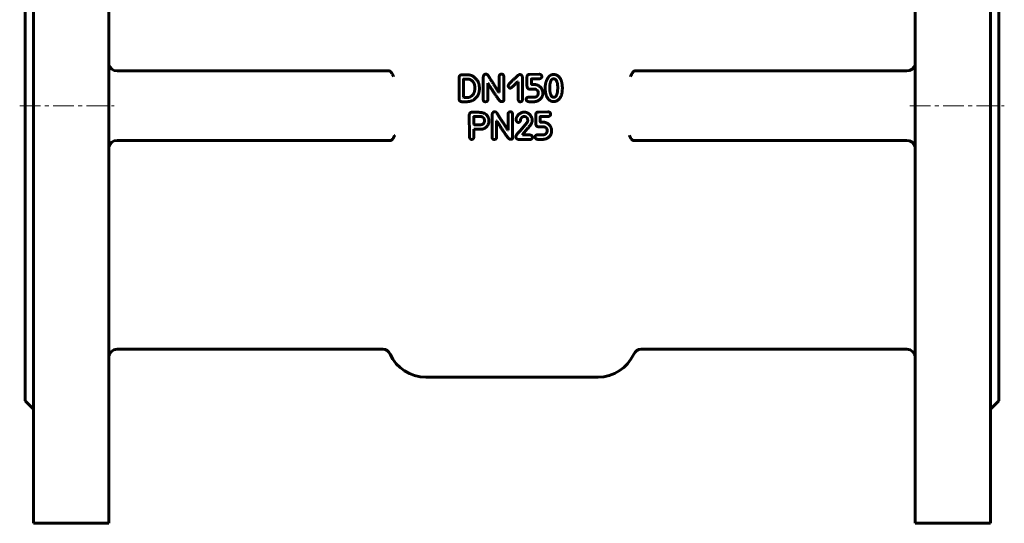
# Model space of a CAD drawing. Header units: millimetres. Extents: x -174 to 180, y -349 to 357.
# Tile 1 of 4: x -174 to 180, y -349 to -168. Entities that reach past the tile are written whole.
import ezdxf

# ---------------------------------------------------------------- set-up
doc = ezdxf.new("R2010")
doc.units = ezdxf.units.MM
doc.linetypes.add('K5LT_AXLED', pattern=[12, 7.5, -1.5, 1.5, -1.5])
doc.linetypes.add('K5LT_BASIC', pattern=[0])
doc.layers.add('Системный слой (1)', color=7, linetype='Continuous', true_color=0x6c6c6c)

# ---------------------------------------------------------------- blocks, each defined once
blk = doc.blocks.new('U5')
at = {"layer": 'Системный слой (1)', "color": 143, "linetype": 'K5LT_BASIC', "lineweight": 60, "true_color": 0x33acca}
for p, q in [((-142.06, -49.38), (-142.06, -199.38)), ((-142.06, -199.38), (-142.06, -349.38))]:
    blk.add_line(p, q, dxfattribs=at)
blk = doc.blocks.new('U8')
at = {"layer": 'Системный слой (1)', "color": 143, "linetype": 'K5LT_BASIC', "lineweight": 60, "true_color": 0x33acca}
for p, q in [((-172.06, -93.38), (-172.06, -199.38)), ((-172.06, -199.38), (-172.06, -305.38))]:
    blk.add_line(p, q, dxfattribs=at)
blk = doc.blocks.new('U20')
at = {"layer": 'Системный слой (1)', "color": 143, "linetype": 'K5LT_BASIC', "lineweight": 60, "true_color": 0x33acca}
for p, q in [((-169.06, -49.38), (-169.06, -199.38)), ((-169.06, -199.38), (-169.06, -349.38))]:
    blk.add_line(p, q, dxfattribs=at)
blk = doc.blocks.new('U27')
at = {"layer": 'Системный слой (1)', "color": 143, "linetype": 'K5LT_BASIC', "lineweight": 60, "true_color": 0x33acca}
for p, q in [((177.94, -93.38), (177.94, -199.38)), ((177.94, -199.38), (177.94, -305.38))]:
    blk.add_line(p, q, dxfattribs=at)
blk = doc.blocks.new('U34')
at = {"layer": 'Системный слой (1)', "color": 143, "linetype": 'K5LT_BASIC', "lineweight": 60, "true_color": 0x33acca}
for p, q in [((174.94, -49.38), (174.94, -199.38)), ((174.94, -199.38), (174.94, -349.38))]:
    blk.add_line(p, q, dxfattribs=at)
blk = doc.blocks.new('U36')
at = {"layer": 'Системный слой (1)', "color": 143, "linetype": 'K5LT_BASIC', "lineweight": 60, "true_color": 0x33acca}
for p, q in [((147.94, -49.38), (147.94, -199.38)), ((147.94, -199.38), (147.94, -349.38))]:
    blk.add_line(p, q, dxfattribs=at)

msp = doc.modelspace()

# ---------------------------------------------------------------- linework, layer by layer
at = {"layer": 'Системный слой (1)', "color": 143, "linetype": 'K5LT_BASIC', "lineweight": 60, "true_color": 0x33acca}
for p, q in [((-139.06, -186.88), (-41.29, -186.88)), ((-41.29, -186.88), (-41.13, -186.88)), ((47.17, -186.88), (47.02, -186.88)), ((144.94, -186.88), (47.17, -186.88)), ((-16.07, -189.21), (-16.07, -197.12)), ((-15.08, -188.3), (-15.32, -188.31)), ((-12.8, -188.3), (-15.08, -188.3)), ((-14.47, -189.89), (-14.49, -196.36)), ((-12.91, -189.82), (-14.4, -189.82)), ((-7.37, -188.96), (-7.37, -197.23)), ((-1.66, -189), (-1.66, -194.62)), ((-0.03, -197.46), (-0.03, -188.96)), ((4.98, -190.78), (5.13, -190.78)), ((5.13, -190.78), (5.13, -196.97)), ((6.74, -197.04), (6.74, -189.28)), ((8.33, -189.06), (8.33, -192.14)), ((12.71, -188.07), (9.25, -188.11)), ((9.94, -191.48), (9.94, -189.79)), ((10.02, -189.72), (12.63, -189.72)), ((-10.44, -193.24), (-10.44, -192.78)), ((-5.77, -191.32), (-5.7, -191.32)), ((-5.77, -197.23), (-5.77, -191.32)), ((-1.66, -194.62), (-1.74, -194.62)), ((2.28, -193.04), (2.39, -193.04)), ((11.25, -191.79), (10.21, -191.79)), ((12.4, -194.6), (12.4, -195.13)), ((14.02, -194.98), (14.02, -194.63)), ((16.53, -192.41), (16.5, -193.19)), ((21.05, -193), (21.05, -192.97)), ((-15.2, -197.92), (-13.1, -197.92)), ((-14.49, -196.36), (-14.42, -196.4)), ((-14.42, -196.4), (-12.91, -196.4)), ((-0.9, -197.9), (-0.64, -197.9)), ((11.02, -196.29), (8.87, -196.29)), ((8.98, -197.92), (11.09, -197.92)), ((17.83, -196.3), (18.16, -196.3)), ((-9.5, -201.73), (-11.55, -201.73)), ((15.88, -201.6), (12.43, -201.64)), ((-12.42, -202.62), (-12.39, -210.03)), ((-7.98, -203.3), (-10.72, -203.3)), ((-4.19, -202.49), (-4.19, -210.77)), ((-2.6, -210.77), (-2.6, -204.85)), ((-2.6, -204.85), (-2.52, -204.85)), ((1.51, -202.53), (1.51, -208.16)), ((3.15, -210.99), (3.15, -202.49)), ((7.31, -203.26), (7.57, -203.26)), ((8.6, -204.69), (8.6, -204.78)), ((10.22, -204.58), (10.15, -203.97)), ((11.5, -202.6), (11.5, -205.67)), ((13.12, -205.02), (13.12, -203.32)), ((13.19, -203.25), (15.81, -203.25)), ((-10.75, -206.16), (-10.67, -206.23)), ((-10.75, -210.53), (-10.75, -207.8)), ((-10.75, -207.8), (-7.56, -207.8)), ((-10.67, -206.23), (-8.59, -206.23)), ((1.51, -208.16), (1.44, -208.16)), ((8.37, -205.38), (5.87, -208.37)), ((6.75, -209.77), (8.56, -207.54)), ((14.43, -205.32), (13.38, -205.32)), ((15.58, -208.13), (15.58, -208.66)), ((17.19, -208.51), (17.19, -208.17)), ((-40.86, -211.88), (-139.06, -211.88)), ((-40.76, -211.88), (-40.86, -211.88)), ((2.28, -211.44), (2.54, -211.44)), ((4.28, -210.53), (4.28, -210.6)), ((5.38, -211.49), (9.32, -211.49)), ((6.75, -209.86), (6.75, -209.77)), ((9.32, -209.86), (6.75, -209.86)), ((10.3, -210.79), (10.3, -210.68)), ((14.19, -209.82), (12.04, -209.82)), ((12.16, -211.45), (14.27, -211.45)), ((46.65, -211.88), (46.75, -211.88)), ((46.75, -211.88), (144.94, -211.88)), ((-43.55, -286.88), (-139.06, -286.88)), ((144.94, -286.88), (49.44, -286.88)), ((-28.06, -296.88), (33.94, -296.88)), ((-172.06, -305.38), (-169.06, -308.38)), ((177.94, -305.38), (174.94, -308.38)), ((-169.06, -349.38), (-142.06, -349.38)), ((174.94, -349.38), (147.94, -349.38))]:
    msp.add_line(p, q, dxfattribs=at)
at = {"layer": 'Системный слой (1)', "color": 30, "linetype": 'K5LT_AXLED', "lineweight": 18, "true_color": 0xff8000}
for p, q in [((-174.06, -199.38), (-140.06, -199.38)), ((145.94, -199.38), (179.94, -199.38))]:
    msp.add_line(p, q, dxfattribs=at)
at = {"layer": 'Системный слой (1)', "color": 143, "linetype": 'K5LT_BASIC', "lineweight": 60, "true_color": 0x33acca}
for centre, radius, start, end in [((-139.06, -183.88), 3, 195.169, 270), ((-41.13, -187.2), 0.318, 86.6446, 90.0388), ((47.02, -187.2), 0.318, 89.9612, 93.3554), ((144.94, -183.88), 3, 270, 344.831), ((-139.06, -214.88), 3, 90, 164.831), ((144.94, -214.88), 3, 15.169, 90), ((-139.06, -289.88), 3, 90, 180), ((-43.55, -289.88), 3, 24.3157, 90), ((-28.06, -282.88), 14, 204.3157, 270), ((33.94, -282.88), 14, 270, 335.6843), ((49.44, -289.88), 3, 90, 155.6843), ((144.94, -289.88), 3, 0, 90)]:
    msp.add_arc(centre, radius, start, end, dxfattribs=at)
for points, degree in [([(-142.06, -183.93), (-142.06, -184.17), (-142.02, -184.42), (-141.95, -184.67)], 3), ([(147.94, -183.93), (147.94, -184.17), (147.91, -184.42), (147.84, -184.67)], 3), ([(-15.32, -188.31), (-15.95, -188.34), (-16.07, -189.21)], 2), ([(-14.4, -189.82), (-14.47, -189.83), (-14.47, -189.89)], 2), ([(-12.34, -189.89), (-12.7, -189.82), (-12.91, -189.82)], 2), ([(-9.26, -190.77), (-10.69, -188.3), (-12.8, -188.3)], 2), ([(-10.44, -192.78), (-10.44, -190.65), (-12.34, -189.89)], 2), ([(-8.77, -193.24), (-8.77, -191.74), (-9.26, -190.77)], 2), ([(-6.46, -188.01), (-7.2, -188.01), (-7.37, -188.96)], 2), ([(-5.12, -189.38), (-5.77, -188.01), (-6.46, -188.01)], 2), ([(-1.74, -194.62), (-3.57, -191.72), (-5.12, -189.38)], 2), ([(-0.75, -188.04), (-1.66, -188.04), (-1.66, -189)], 2), ([(-0.03, -188.96), (-0.03, -188.04), (-0.75, -188.04)], 2), ([(3.86, -189.69), (1.57, -191.68), (1.57, -192.25)], 2), ([(2.39, -193.04), (2.74, -193.03), (4.98, -190.78)], 2), ([(5.73, -188.16), (5.28, -188.16), (3.86, -189.69)], 2), ([(6.74, -189.28), (6.55, -188.16), (5.73, -188.16)], 2), ([(9.25, -188.11), (8.33, -188.11), (8.33, -189.06)], 2), ([(9.94, -189.79), (9.94, -189.73), (10.02, -189.72)], 2), ([(12.63, -189.72), (13.67, -189.61), (13.67, -188.91)], 2), ([(13.63, -188.87), (13.63, -188.07), (12.71, -188.07)], 2), ([(13.67, -188.91), (13.67, -188.87), (13.63, -188.87)], 2), ([(15.53, -189.98), (14.91, -191.19), (14.87, -192.89)], 2), ([(16.87, -188.38), (16.15, -188.76), (15.53, -189.98)], 2), ([(17.9, -189.71), (16.74, -189.71), (16.53, -192.41)], 2), ([(17.87, -188.12), (17.24, -188.23), (16.87, -188.38)], 2), ([(20.68, -190.34), (19.68, -188.12), (17.87, -188.12)], 2), ([(19.38, -192.97), (19.38, -189.71), (17.9, -189.71)], 2), ([(21.05, -192.97), (21.05, -191.76), (20.68, -190.34)], 2), ([(-11.43, -197.61), (-8.77, -196.21), (-8.77, -193.24)], 2), ([(-10.82, -194.99), (-10.44, -194.29), (-10.44, -193.24)], 2), ([(-5.7, -191.32), (-4.77, -192.88), (-2.54, -196.18)], 2), ([(1.57, -192.25), (1.76, -193.04), (2.28, -193.04)], 2), ([(8.33, -192.14), (8.33, -193.41), (9.33, -193.41)], 2), ([(9.33, -193.41), (11.59, -193.41), (11.59, -193.52)], 2), ([(10.21, -191.79), (9.94, -191.79), (9.94, -191.48)], 2), ([(13.55, -193.17), (12.44, -191.79), (11.25, -191.79)], 2), ([(11.59, -193.52), (12.4, -194.01), (12.4, -194.6)], 2), ([(14.02, -194.63), (14.02, -194.1), (13.55, -193.17)], 2), ([(14.87, -192.89), (14.87, -194.32), (15.27, -195.7)], 2), ([(16.5, -193.19), (16.65, -196.3), (17.83, -196.3)], 2), ([(18.16, -196.3), (18.96, -196.3), (19.31, -194.26)], 2), ([(18.68, -197.77), (21.05, -196.97), (21.05, -193)], 2), ([(19.31, -194.26), (19.38, -193.35), (19.38, -192.97)], 2), ([(-16.07, -197.12), (-16.04, -197.82), (-15.2, -197.92)], 2), ([(-13.1, -197.92), (-12.5, -197.92), (-11.43, -197.61)], 2), ([(-12.91, -196.4), (-11.74, -196.4), (-10.82, -194.99)], 2), ([(-7.37, -197.23), (-7.37, -197.93), (-6.61, -197.93)], 2), ([(-6.61, -197.93), (-5.77, -197.93), (-5.77, -197.23)], 2), ([(-2.54, -196.18), (-1.43, -197.9), (-0.9, -197.9)], 2), ([(-0.64, -197.9), (-0.03, -197.9), (-0.03, -197.46)], 2), ([(5.13, -196.97), (5.25, -197.98), (5.92, -197.95)], 2), ([(5.92, -197.95), (6.66, -197.95), (6.74, -197.04)], 2), ([(8.87, -196.29), (8.06, -196.43), (8.06, -197.01)], 2), ([(8.06, -197.01), (8.06, -197.84), (8.98, -197.92)], 2), ([(12.4, -195.13), (12.02, -196.29), (11.02, -196.29)], 2), ([(11.09, -197.92), (11.4, -197.92), (12.28, -197.63)], 2), ([(12.28, -197.63), (14.02, -196.56), (14.02, -194.98)], 2), ([(15.27, -195.7), (16.16, -197.88), (17.87, -197.88)], 2), ([(17.87, -197.88), (18.35, -197.88), (18.68, -197.77)], 2), ([(-11.55, -201.73), (-12.23, -201.73), (-12.42, -202.62)], 2), ([(-6.1, -202.78), (-6.94, -201.71), (-9.5, -201.73)], 2), ([(-3.28, -201.54), (-4.03, -201.54), (-4.19, -202.49)], 2), ([(-1.94, -202.91), (-2.6, -201.54), (-3.28, -201.54)], 2), ([(2.42, -201.58), (1.51, -201.58), (1.51, -202.53)], 2), ([(3.15, -202.49), (3.15, -201.58), (2.42, -201.58)], 2), ([(7.31, -201.67), (6.91, -201.67), (6.33, -201.86)], 2), ([(10.15, -203.97), (9.29, -201.67), (7.31, -201.67)], 2), ([(12.43, -201.64), (11.5, -201.64), (11.5, -202.6)], 2), ([(16.81, -202.41), (16.81, -201.6), (15.88, -201.6)], 2), ([(-10.72, -203.3), (-10.79, -203.32), (-10.79, -203.39)], 2), ([(-10.79, -203.39), (-10.75, -205.67), (-10.75, -206.16)], 2), ([(-8.59, -206.23), (-6.95, -206.23), (-6.95, -204.67)], 2), ([(-6.95, -204.67), (-6.95, -203.76), (-7.98, -203.3)], 2), ([(-7.56, -207.8), (-5.35, -206.84), (-5.35, -204.86)], 2), ([(-5.35, -204.86), (-5.27, -203.84), (-6.1, -202.78)], 2), ([(-2.52, -204.85), (-1.6, -206.41), (0.64, -209.71)], 2), ([(1.44, -208.16), (-0.4, -205.26), (-1.94, -202.91)], 2), ([(6.33, -201.86), (4.43, -202.81), (4.43, -204.47)], 2), ([(4.43, -204.47), (4.57, -205.38), (5.27, -205.38)], 2), ([(5.45, -205.34), (6.02, -205.14), (6.02, -204.32)], 2), ([(6.02, -204.32), (6.38, -203.26), (7.31, -203.26)], 2), ([(7.57, -203.26), (8.6, -203.49), (8.6, -204.69)], 2), ([(8.6, -204.78), (8.6, -205.03), (8.37, -205.38)], 2), ([(8.56, -207.54), (10.22, -205.88), (10.22, -204.58)], 2), ([(13.12, -203.32), (13.12, -203.26), (13.19, -203.25)], 2), ([(13.38, -205.32), (13.12, -205.32), (13.12, -205.02)], 2), ([(15.81, -203.25), (16.84, -203.15), (16.84, -202.44)], 2), ([(16.84, -202.44), (16.84, -202.41), (16.81, -202.41)], 2), ([(5.87, -208.37), (4.28, -210.03), (4.28, -210.53)], 2), ([(5.27, -205.38), (5.33, -205.34), (5.45, -205.34)], 2), ([(11.5, -205.67), (11.5, -206.94), (12.5, -206.94)], 2), ([(12.5, -206.94), (14.77, -206.95), (14.77, -207.06)], 2), ([(15.58, -208.66), (15.19, -209.82), (14.19, -209.82)], 2), ([(16.73, -206.71), (15.62, -205.32), (14.43, -205.32)], 2), ([(14.77, -207.06), (15.58, -207.54), (15.58, -208.13)], 2), ([(15.46, -211.16), (17.19, -210.1), (17.19, -208.51)], 2), ([(17.19, -208.17), (17.19, -207.63), (16.73, -206.71)], 2), ([(-12.39, -210.03), (-12.39, -211.48), (-11.55, -211.48)], 2), ([(-11.55, -211.48), (-10.84, -211.48), (-10.75, -210.53)], 2), ([(-4.19, -210.77), (-4.19, -211.47), (-3.43, -211.47)], 2), ([(-3.43, -211.47), (-2.6, -211.47), (-2.6, -210.77)], 2), ([(0.64, -209.71), (1.75, -211.44), (2.28, -211.44)], 2), ([(2.54, -211.44), (3.15, -211.44), (3.15, -210.99)], 2), ([(4.28, -210.6), (4.32, -211.34), (5.38, -211.49)], 2), ([(10.3, -210.68), (10.3, -209.98), (9.32, -209.86)], 2), ([(9.32, -211.49), (10.16, -211.51), (10.3, -210.79)], 2), ([(12.04, -209.82), (11.23, -209.96), (11.23, -210.55)], 2), ([(11.23, -210.55), (11.23, -211.38), (12.16, -211.45)], 2), ([(14.27, -211.45), (14.58, -211.45), (15.46, -211.16)], 2), ([(-142.06, -214.84), (-142.06, -214.6), (-142.02, -214.35), (-141.95, -214.1)], 3), ([(147.94, -214.84), (147.94, -214.6), (147.91, -214.35), (147.84, -214.1)], 3)]:
    msp.add_open_spline(points, degree=degree, dxfattribs=at)
for points, knots in [([(-39.63, -188.88), (-39.67, -188.81), (-39.76, -188.64), (-39.89, -188.38), (-40.03, -188.12), (-40.17, -187.88), (-40.32, -187.62), (-40.46, -187.41), (-40.61, -187.22), (-40.74, -187.08), (-40.89, -186.96), (-41.01, -186.9), (-41.09, -186.89), (-41.11, -186.88)], [0, 0, 0, 0, 1.475424, 2.995538, 4.123095, 5.662347, 6.670959, 8.389279, 9.384146, 10.638354, 11.810808, 13.198789, 14, 14, 14, 14]), ([(45.52, -188.88), (45.56, -188.81), (45.65, -188.64), (45.78, -188.38), (45.92, -188.12), (46.05, -187.88), (46.21, -187.62), (46.35, -187.41), (46.5, -187.22), (46.63, -187.08), (46.77, -186.96), (46.9, -186.9), (46.97, -186.89), (47, -186.88)], [0, 0, 0, 0, 1.475424, 2.995538, 4.123095, 5.662347, 6.670959, 8.389279, 9.384146, 10.638354, 11.810808, 13.198789, 14, 14, 14, 14]), ([(-40.76, -211.88), (-40.74, -211.88), (-40.7, -211.88), (-40.65, -211.87), (-40.61, -211.86), (-40.58, -211.85), (-40.54, -211.83), (-40.5, -211.81), (-40.46, -211.79), (-40.42, -211.76), (-40.38, -211.74), (-40.34, -211.71), (-40.29, -211.66), (-40.23, -211.61), (-40.17, -211.55), (-40.13, -211.5), (-40.07, -211.43), (-40.02, -211.37), (-39.97, -211.31), (-39.95, -211.27), (-39.9, -211.2), (-39.83, -211.1), (-39.75, -210.97), (-39.68, -210.86), (-39.63, -210.76), (-39.57, -210.67), (-39.51, -210.56), (-39.46, -210.44), (-39.39, -210.32), (-39.32, -210.18), (-39.26, -210.07), (-39.24, -210.02)], [0, 0, 0, 0, 1.352901, 2.025759, 2.698043, 3.369965, 4.045152, 4.723549, 5.409508, 6.101946, 6.797841, 7.491387, 8.177783, 9.537627, 10.860133, 11.507828, 12.140232, 13.955687, 14.526046, 15.0829, 15.625265, 17.696992, 19.51138, 21.658104, 22.250126, 23.471562, 25.504311, 26.609419, 27.755319, 30.146198, 32, 32, 32, 32]), ([(46.65, -211.88), (46.62, -211.88), (46.59, -211.88), (46.54, -211.87), (46.5, -211.86), (46.46, -211.85), (46.43, -211.83), (46.39, -211.81), (46.35, -211.79), (46.31, -211.76), (46.27, -211.74), (46.23, -211.71), (46.18, -211.66), (46.12, -211.61), (46.06, -211.55), (46.01, -211.5), (45.96, -211.43), (45.91, -211.37), (45.86, -211.31), (45.84, -211.27), (45.79, -211.2), (45.72, -211.1), (45.63, -210.97), (45.57, -210.86), (45.52, -210.76), (45.46, -210.67), (45.4, -210.56), (45.34, -210.44), (45.28, -210.32), (45.21, -210.18), (45.15, -210.07), (45.13, -210.02)], [0, 0, 0, 0, 1.352904, 2.025763, 2.698047, 3.369969, 4.045155, 4.723551, 5.409508, 6.101946, 6.797839, 7.491386, 8.177781, 9.537626, 10.860133, 11.507828, 12.140232, 13.955688, 14.526046, 15.082899, 15.625264, 17.696992, 19.51138, 21.658104, 22.250126, 23.471562, 25.50431, 26.609419, 27.75532, 30.1462, 32, 32, 32, 32])]:
    msp.add_open_spline(points, degree=3, knots=knots, dxfattribs=at)

# ---------------------------------------------------------------- block references
at = {"layer": 'Системный слой (1)'}
for name in ['U20', 'U5', 'U36', 'U34', 'U8', 'U27']:
    msp.add_blockref(name, (0, 0), dxfattribs=at)

doc.saveas('drawing.dxf')
